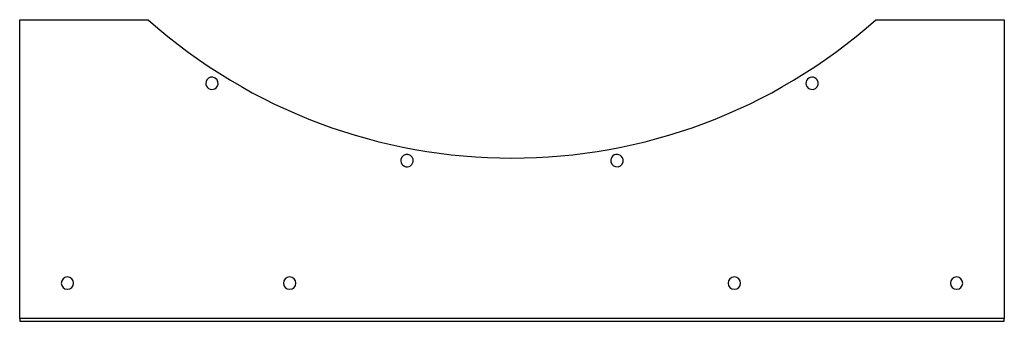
# Model space of a CAD drawing. Header units: millimetres. Extents: x -516 to 516, y -158 to 158.
import ezdxf

# ---------------------------------------------------------------- set-up
doc = ezdxf.new("R2010")
doc.units = ezdxf.units.MM
doc.layers.add('HIDDEN', color=7, linetype='Continuous')
doc.layers.add('THICK', color=7, linetype='Continuous')

msp = doc.modelspace()

# ---------------------------------------------------------------- linework, layer by layer
at = {"layer": 'HIDDEN'}
for p, q in [((-516, 158), (-516, 158)), ((-381.4, 158), (-381.4, 158)), ((381.4, 158), (381.4, 158)), ((516, 158), (516, 158)), ((-516, -155), (-516, -155)), ((-516, -158), (-516, -158)), ((516, -155), (516, -155)), ((516, -158), (516, -158))]:
    msp.add_line(p, q, dxfattribs=at)
at = {"layer": 'THICK'}
for p, q in [((-516, -155), (-516, 158)), ((-516, 158), (-381.4, 158)), ((381.4, 158), (516, 158)), ((516, 158), (516, -155)), ((-516, -155), (-516, -158)), ((516, -155), (-516, -155)), ((-516, -158), (516, -158)), ((516, -158), (516, -155))]:
    msp.add_line(p, q, dxfattribs=at)
for centre, radius, start, end in [((0, 587), 574, 228.3645, 311.6355), ((-314.5, 91.4), 6.5, 147.6, 327.6), ((-314.5, 91.4), 6.5, 327.6, 147.6), ((314.5, 91.4), 6.5, 32.4, 212.4), ((314.5, 91.4), 6.5, 212.4, 32.4), ((-110, 10.4), 6.5, 169.2, 349.2), ((-110, 10.4), 6.5, 349.2, 169.2), ((110, 10.4), 6.5, 10.8, 190.8), ((110, 10.4), 6.5, 190.8, 10.8), ((-466, -118), 6.5, 0, 180), ((-233, -118), 6.5, 0, 180), ((233, -118), 6.5, 0, 180), ((466, -118), 6.5, 0, 180), ((-466, -118), 6.5, 180, 0), ((-233, -118), 6.5, 180, 0), ((233, -118), 6.5, 180, 0), ((466, -118), 6.5, 180, 0)]:
    msp.add_arc(centre, radius, start, end, dxfattribs=at)

doc.saveas('drawing.dxf')
